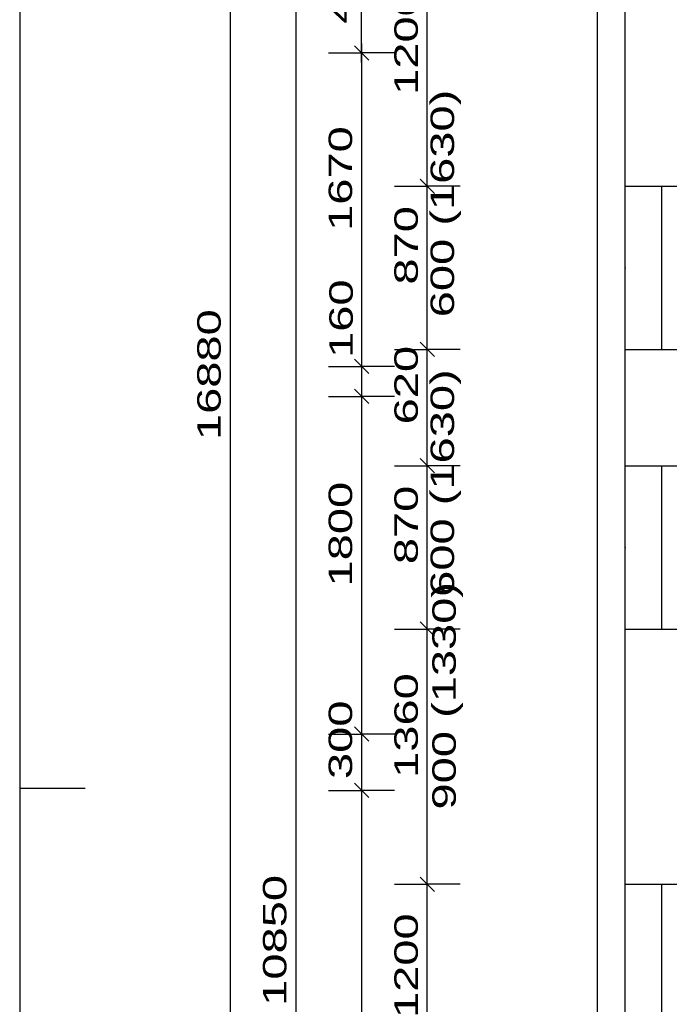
# Model space of a CAD drawing. Extents: x -196363 to 398972, y -489949 to -260582.
# Tile 18 of 256: x 11598 to 15058, y -381833 to -376585. Entities that reach past the tile are written whole.
import ezdxf

# ---------------------------------------------------------------- set-up
doc = ezdxf.new("R2010")
doc.units = 0
doc.header["$MEASUREMENT"] = 0
for name, color, linetype in [('koty', 1, 'Continuous'), ('legenda', 1, 'Continuous'), ('noszdiv', 1, 'Continuous'), ('okna', 2, 'Continuous')]:
    doc.layers.add(name, color=color, linetype=linetype)
doc.styles.add('SPIRITTXTSTYLE1', font='ROMAN')
doc.linetypes.add('CERCH2', pattern='A,0,-1,[17,dur+dsp vaclavov.shx,S=0.003401,R=0,X=-1,Y=0],0', length=1)
doc.dimstyles.new('SPIRITSTYLE158', dxfattribs={"dimtxt": 125, "dimasz": 12.7, "dimexe": 175, "dimexo": 7969.395996, "dimgap": 50, "dimtad": 1, "dimdec": 3, "dimzin": 0, "dimdsep": 46, "dimlunit": 7, "dimtxsty": 'SPIRITTXTSTYLE1', "dimblk1": '_TICKMARKS158', "dimblk2": '_TICKMARKS158', "dimsah": 1, "dimcen": 0.09, "dimdle": 50, "dimclrd": 1, "dimclre": 1, "dimclrt": 1, "dimadec": 0, "dimazin": 0, "dimtfac": 1, "dimtdec": 4, "dimtofl": 0, "dimtmove": 1, "dimatfit": 0, "dimfxl": 0, "dimtolj": 1, "dimtzin": 0, "dimarcsym": 0})
doc.dimstyles.new('SPIRITSTYLE26', dxfattribs={"dimtxt": 125, "dimasz": 12.7, "dimexe": 175, "dimexo": -175, "dimgap": 50, "dimtad": 1, "dimdec": 3, "dimzin": 0, "dimdsep": 46, "dimlunit": 7, "dimtxsty": 'SPIRITTXTSTYLE1', "dimblk1": '_TICKMARKS26', "dimblk2": '_TICKMARKS26', "dimsah": 1, "dimcen": 0.09, "dimdle": 50, "dimclrd": 1, "dimclre": 1, "dimclrt": 1, "dimadec": 0, "dimazin": 0, "dimtfac": 1, "dimtdec": 4, "dimtofl": 0, "dimtmove": 1, "dimatfit": 0, "dimfxl": 0, "dimtolj": 1, "dimtzin": 0, "dimarcsym": 0})
doc.dimstyles.new('SPIRITSTYLE59', dxfattribs={"dimtxt": 125, "dimasz": 12.7, "dimexe": 175, "dimexo": 879.422485, "dimgap": 50, "dimtad": 1, "dimdec": 3, "dimzin": 0, "dimdsep": 46, "dimlunit": 7, "dimtxsty": 'SPIRITTXTSTYLE1', "dimblk1": '_TICKMARKS59', "dimblk2": '_TICKMARKS59', "dimsah": 1, "dimcen": 0.09, "dimdle": 50, "dimclrd": 1, "dimclre": 1, "dimclrt": 1, "dimadec": 0, "dimazin": 0, "dimtfac": 1, "dimtdec": 4, "dimtofl": 0, "dimtmove": 1, "dimatfit": 0, "dimfxl": 0, "dimtolj": 1, "dimtzin": 0, "dimarcsym": 0})
doc.dimstyles.new('SPIRITSTYLE61', dxfattribs={"dimtxt": 125, "dimasz": 12.7, "dimexe": 175, "dimexo": 1074.412109, "dimgap": 50, "dimtad": 1, "dimdec": 3, "dimzin": 0, "dimdsep": 46, "dimlunit": 7, "dimtxsty": 'SPIRITTXTSTYLE1', "dimblk1": '_TICKMARKS61', "dimblk2": '_TICKMARKS61', "dimsah": 1, "dimcen": 0.09, "dimdle": 50, "dimclrd": 1, "dimclre": 1, "dimclrt": 1, "dimadec": 0, "dimazin": 0, "dimtfac": 1, "dimtdec": 4, "dimtofl": 0, "dimtmove": 1, "dimatfit": 0, "dimfxl": 0, "dimtolj": 1, "dimtzin": 0, "dimarcsym": 0})
doc.dimstyles.new('SPIRITSTYLE62', dxfattribs={"dimtxt": 125, "dimasz": 12.7, "dimexe": 175, "dimexo": 1074.43689, "dimgap": 50, "dimtad": 1, "dimdec": 3, "dimzin": 0, "dimdsep": 46, "dimlunit": 7, "dimtxsty": 'SPIRITTXTSTYLE1', "dimblk1": '_TICKMARKS62', "dimblk2": '_TICKMARKS62', "dimsah": 1, "dimcen": 0.09, "dimdle": 50, "dimclrd": 1, "dimclre": 1, "dimclrt": 1, "dimadec": 0, "dimazin": 0, "dimtfac": 1, "dimtdec": 4, "dimtofl": 0, "dimtmove": 1, "dimatfit": 0, "dimfxl": 0, "dimtolj": 1, "dimtzin": 0, "dimarcsym": 0})
doc.dimstyles.new('SPIRITSTYLE63', dxfattribs={"dimtxt": 125, "dimasz": 12.7, "dimexe": 175, "dimexo": 2089.419922, "dimgap": 50, "dimtad": 1, "dimdec": 3, "dimzin": 0, "dimdsep": 46, "dimlunit": 7, "dimtxsty": 'SPIRITTXTSTYLE1', "dimblk1": '_TICKMARKS63', "dimblk2": '_TICKMARKS63', "dimsah": 1, "dimcen": 0.09, "dimdle": 50, "dimclrd": 1, "dimclre": 1, "dimclrt": 1, "dimadec": 0, "dimazin": 0, "dimtfac": 1, "dimtdec": 4, "dimtofl": 0, "dimtmove": 1, "dimatfit": 0, "dimfxl": 0, "dimtolj": 1, "dimtzin": 0, "dimarcsym": 0})
doc.dimstyles.new('SPIRITSTYLE64', dxfattribs={"dimtxt": 125, "dimasz": 12.7, "dimexe": 175, "dimexo": 1699.415771, "dimgap": 50, "dimtad": 1, "dimdec": 3, "dimzin": 0, "dimdsep": 46, "dimlunit": 7, "dimtxsty": 'SPIRITTXTSTYLE1', "dimblk1": '_TICKMARKS64', "dimblk2": '_TICKMARKS64', "dimsah": 1, "dimcen": 0.09, "dimdle": 50, "dimclrd": 1, "dimclre": 1, "dimclrt": 1, "dimadec": 0, "dimazin": 0, "dimtfac": 1, "dimtdec": 4, "dimtofl": 0, "dimtmove": 1, "dimatfit": 0, "dimfxl": 0, "dimtolj": 1, "dimtzin": 0, "dimarcsym": 0})
doc.dimstyles.new('SPIRITSTYLE65', dxfattribs={"dimtxt": 125, "dimasz": 12.7, "dimexe": 175, "dimexo": 2294.418213, "dimgap": 50, "dimtad": 1, "dimdec": 3, "dimzin": 0, "dimdsep": 46, "dimlunit": 7, "dimtxsty": 'SPIRITTXTSTYLE1', "dimblk1": '_TICKMARKS65', "dimblk2": '_TICKMARKS65', "dimsah": 1, "dimcen": 0.09, "dimdle": 50, "dimclrd": 1, "dimclre": 1, "dimclrt": 1, "dimadec": 0, "dimazin": 0, "dimtfac": 1, "dimtdec": 4, "dimtofl": 0, "dimtmove": 1, "dimatfit": 0, "dimfxl": 0, "dimtolj": 1, "dimtzin": 0, "dimarcsym": 0})
doc.dimstyles.new('SPIRITSTYLE66', dxfattribs={"dimtxt": 125, "dimasz": 12.7, "dimexe": 175, "dimexo": 1579.410767, "dimgap": 50, "dimtad": 1, "dimdec": 3, "dimzin": 0, "dimdsep": 46, "dimlunit": 7, "dimtxsty": 'SPIRITTXTSTYLE1', "dimblk1": '_TICKMARKS66', "dimblk2": '_TICKMARKS66', "dimsah": 1, "dimcen": 0.09, "dimdle": 50, "dimclrd": 1, "dimclre": 1, "dimclrt": 1, "dimadec": 0, "dimazin": 0, "dimtfac": 1, "dimtdec": 4, "dimtofl": 0, "dimtmove": 1, "dimatfit": 0, "dimfxl": 0, "dimtolj": 1, "dimtzin": 0, "dimarcsym": 0})
doc.dimstyles.new('SPIRITSTYLE69', dxfattribs={"dimtxt": 125, "dimasz": 12.7, "dimexe": 175, "dimexo": 2105.939941, "dimgap": 50, "dimtad": 1, "dimdec": 3, "dimzin": 0, "dimdsep": 46, "dimlunit": 7, "dimtxsty": 'SPIRITTXTSTYLE1', "dimblk1": '_TICKMARKS69', "dimblk2": '_TICKMARKS69', "dimsah": 1, "dimcen": 0.09, "dimdle": 50, "dimclrd": 1, "dimclre": 1, "dimclrt": 1, "dimadec": 0, "dimazin": 0, "dimtfac": 1, "dimtdec": 4, "dimtofl": 0, "dimtmove": 1, "dimatfit": 0, "dimfxl": 0, "dimtolj": 1, "dimtzin": 0, "dimarcsym": 0})

# ---------------------------------------------------------------- blocks, each defined once
blk = doc.blocks.new('_TICKMARKS26')
at = {"color": 1, "linetype": 'Continuous'}
blk.add_line((-3, -3), (3, 3), dxfattribs=at)
blk = doc.blocks.new('*D119')
at = {"color": 1, "linetype": 'Continuous', "ltscale": 300}
for p, q in [((13768.6, -382442.9, 1723.8), (13768.6, -381142.9, 1723.8)), ((13593.6, -381192.9, 1723.8), (13768.6, -381192.9, 1723.8)), ((13943.6, -381192.9, 1723.8), (13768.6, -381192.9, 1723.8)), ((13593.6, -382392.9, 1723.8), (13768.6, -382392.9, 1723.8)), ((13943.6, -382392.9, 1723.8), (13768.6, -382392.9, 1723.8))]:
    blk.add_line(p, q, dxfattribs=at)
at = {"color": 1, "linetype": 'Continuous', "ltscale": 300, "xscale": 12.69999980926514, "yscale": 12.69999980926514, "zscale": 12.69999980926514}
for p, rotation in [((13768.6, -381192.9, 1723.8), 90.00000250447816), ((13768.6, -382392.9, 1723.8), 270.0000006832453)]:
    blk.add_blockref('_TICKMARKS26', p, dxfattribs=dict(at, rotation=rotation))
at = {"color": 1, "linetype": 'Continuous', "ltscale": 300, "style": 'SPIRITTXTSTYLE1', "width": 1.5}
blk.add_text('1200', height=125, rotation=90, dxfattribs=at).set_placement((13718.6, -381906, 1723.8))
blk = doc.blocks.new('_TICKMARKS59')
at = {"color": 1, "linetype": 'Continuous'}
blk.add_line((-3, -3), (3, 3), dxfattribs=at)
blk = doc.blocks.new('*D120')
at = {"color": 1, "linetype": 'Continuous', "ltscale": 300}
for p, q in [((13768.6, -381242.9, 1723.8), (13768.6, -379782.9, 1723.8)), ((13593.6, -379832.9, 1723.8), (13768.6, -379832.9, 1723.8)), ((13943.6, -379832.9, 1723.8), (13768.6, -379832.9, 1723.8)), ((13593.6, -381192.9, 1723.8), (13768.6, -381192.9, 1723.8)), ((13943.6, -381192.9, 1723.8), (13768.6, -381192.9, 1723.8))]:
    blk.add_line(p, q, dxfattribs=at)
at = {"color": 1, "linetype": 'Continuous', "ltscale": 300, "xscale": 12.69999980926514, "yscale": 12.69999980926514, "zscale": 12.69999980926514}
for p, rotation in [((13768.6, -379832.9, 1723.8), 90.00000250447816), ((13768.6, -381192.9, 1723.8), 270.0000006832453)]:
    blk.add_blockref('_TICKMARKS59', p, dxfattribs=dict(at, rotation=rotation))
at = {"color": 1, "linetype": 'Continuous', "ltscale": 300, "style": 'SPIRITTXTSTYLE1', "width": 1.5}
blk.add_text('1360', height=125, rotation=90, dxfattribs=at).set_placement((13718.6, -380626, 1723.8))
blk = doc.blocks.new('*D121')
at = {"color": 1, "linetype": 'Continuous', "ltscale": 300}
for p, q in [((13768.6, -379882.9, 1723.8), (13768.6, -378912.9, 1723.8)), ((13593.6, -378962.9, 1723.8), (13768.6, -378962.9, 1723.8)), ((13943.6, -378962.9, 1723.8), (13768.6, -378962.9, 1723.8)), ((13593.6, -379832.9, 1723.8), (13768.6, -379832.9, 1723.8)), ((13943.6, -379832.9, 1723.8), (13768.6, -379832.9, 1723.8))]:
    blk.add_line(p, q, dxfattribs=at)
at = {"color": 1, "linetype": 'Continuous', "ltscale": 300, "xscale": 12.69999980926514, "yscale": 12.69999980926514, "zscale": 12.69999980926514}
for p, rotation in [((13768.6, -378962.9, 1723.8), 90.00000250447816), ((13768.6, -379832.9, 1723.8), 270.0000006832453)]:
    blk.add_blockref('_TICKMARKS59', p, dxfattribs=dict(at, rotation=rotation))
at = {"color": 1, "linetype": 'Continuous', "ltscale": 300, "style": 'SPIRITTXTSTYLE1', "width": 1.5}
blk.add_text('870', height=125, rotation=90, dxfattribs=at).set_placement((13718.6, -379487.2, 1723.8))
blk = doc.blocks.new('_TICKMARKS61')
at = {"color": 1, "linetype": 'Continuous'}
blk.add_line((-3, -3), (3, 3), dxfattribs=at)
blk = doc.blocks.new('*D122')
at = {"color": 1, "linetype": 'Continuous', "ltscale": 300}
for p, q in [((13593.6, -378342.9, 1723.8), (13768.6, -378342.9, 1723.8)), ((13768.6, -379012.9, 1723.8), (13768.6, -378292.9, 1723.8)), ((13943.6, -378342.9, 1723.8), (13768.6, -378342.9, 1723.8)), ((13593.6, -378962.9, 1723.8), (13768.6, -378962.9, 1723.8)), ((13943.6, -378962.9, 1723.8), (13768.6, -378962.9, 1723.8))]:
    blk.add_line(p, q, dxfattribs=at)
at = {"color": 1, "linetype": 'Continuous', "ltscale": 300, "xscale": 12.69999980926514, "yscale": 12.69999980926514, "zscale": 12.69999980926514}
for p, rotation in [((13768.6, -378342.9, 1723.8), 90.00000250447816), ((13768.6, -378962.9, 1723.8), 270.0000006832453)]:
    blk.add_blockref('_TICKMARKS61', p, dxfattribs=dict(at, rotation=rotation))
at = {"color": 1, "linetype": 'Continuous', "ltscale": 300, "style": 'SPIRITTXTSTYLE1', "width": 1.5}
blk.add_text('620', height=125, rotation=90, dxfattribs=at).set_placement((13718.6, -378742.2, 1723.8))
blk = doc.blocks.new('_TICKMARKS62')
at = {"color": 1, "linetype": 'Continuous'}
blk.add_line((-3, -3), (3, 3), dxfattribs=at)
blk = doc.blocks.new('*D123')
at = {"color": 1, "linetype": 'Continuous', "ltscale": 300}
for p, q in [((13768.6, -378392.9, 1723.8), (13768.6, -377422.9, 1723.8)), ((13593.6, -377472.9, 1723.8), (13768.6, -377472.9, 1723.8)), ((13943.6, -377472.9, 1723.8), (13768.6, -377472.9, 1723.8)), ((13593.6, -378342.9, 1723.8), (13768.6, -378342.9, 1723.8)), ((13943.6, -378342.9, 1723.8), (13768.6, -378342.9, 1723.8))]:
    blk.add_line(p, q, dxfattribs=at)
at = {"color": 1, "linetype": 'Continuous', "ltscale": 300, "xscale": 12.69999980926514, "yscale": 12.69999980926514, "zscale": 12.69999980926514}
for p, rotation in [((13768.6, -377472.9, 1723.8), 90.00000250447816), ((13768.6, -378342.9, 1723.8), 270.0000006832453)]:
    blk.add_blockref('_TICKMARKS62', p, dxfattribs=dict(at, rotation=rotation))
at = {"color": 1, "linetype": 'Continuous', "ltscale": 300, "style": 'SPIRITTXTSTYLE1', "width": 1.5}
blk.add_text('870', height=125, rotation=90, dxfattribs=at).set_placement((13718.6, -377997.2, 1723.8))
blk = doc.blocks.new('*D124')
at = {"color": 1, "linetype": 'Continuous', "ltscale": 300}
for p, q in [((13768.6, -377522.9, 1723.8), (13768.6, -376222.9, 1723.8)), ((13593.6, -376272.9, 1723.8), (13768.6, -376272.9, 1723.8)), ((13943.6, -376272.9, 1723.8), (13768.6, -376272.9, 1723.8)), ((13593.6, -377472.9, 1723.8), (13768.6, -377472.9, 1723.8)), ((13943.6, -377472.9, 1723.8), (13768.6, -377472.9, 1723.8))]:
    blk.add_line(p, q, dxfattribs=at)
at = {"color": 1, "linetype": 'Continuous', "ltscale": 300, "xscale": 12.69999980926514, "yscale": 12.69999980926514, "zscale": 12.69999980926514}
for p, rotation in [((13768.6, -376272.9, 1723.8), 90.00000250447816), ((13768.6, -377472.9, 1723.8), 270.0000006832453)]:
    blk.add_blockref('_TICKMARKS62', p, dxfattribs=dict(at, rotation=rotation))
at = {"color": 1, "linetype": 'Continuous', "ltscale": 300, "style": 'SPIRITTXTSTYLE1', "width": 1.5}
blk.add_text('1200', height=125, rotation=90, dxfattribs=at).set_placement((13718.6, -376986, 1723.8))
blk = doc.blocks.new('_TICKMARKS63')
at = {"color": 1, "linetype": 'Continuous'}
blk.add_line((-3, -3), (3, 3), dxfattribs=at)
blk = doc.blocks.new('*D125')
at = {"color": 1, "linetype": 'Continuous', "ltscale": 300}
for p, q in [((13418.6, -376812.9, 1723.8), (13418.6, -376222.9, 1723.8)), ((13243.6, -376272.9, 1723.8), (13418.6, -376272.9, 1723.8)), ((13593.6, -376272.9, 1723.8), (13418.6, -376272.9, 1723.8)), ((13243.6, -376762.9, 1723.8), (13418.6, -376762.9, 1723.8)), ((13593.6, -376762.9, 1723.8), (13418.6, -376762.9, 1723.8))]:
    blk.add_line(p, q, dxfattribs=at)
at = {"color": 1, "linetype": 'Continuous', "ltscale": 300, "xscale": 12.69999980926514, "yscale": 12.69999980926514, "zscale": 12.69999980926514}
for p, rotation in [((13418.6, -376272.9, 1723.8), 90.00000250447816), ((13418.6, -376762.9, 1723.8), 270.0000006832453)]:
    blk.add_blockref('_TICKMARKS63', p, dxfattribs=dict(at, rotation=rotation))
at = {"color": 1, "linetype": 'Continuous', "ltscale": 300, "style": 'SPIRITTXTSTYLE1', "width": 1.5}
blk.add_text('490', height=125, rotation=90, dxfattribs=at).set_placement((13368.6, -376607.2, 1723.8))
blk = doc.blocks.new('*D126')
at = {"color": 1, "linetype": 'Continuous', "ltscale": 300}
for p, q in [((13418.6, -376712.9, 1723.8), (13418.6, -378482.9, 1723.8)), ((13243.6, -376762.9, 1723.8), (13418.6, -376762.9, 1723.8)), ((13593.6, -376762.9, 1723.8), (13418.6, -376762.9, 1723.8)), ((13243.6, -378432.9, 1723.8), (13418.6, -378432.9, 1723.8)), ((13593.6, -378432.9, 1723.8), (13418.6, -378432.9, 1723.8))]:
    blk.add_line(p, q, dxfattribs=at)
at = {"color": 1, "linetype": 'Continuous', "ltscale": 300, "xscale": 12.69999980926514, "yscale": 12.69999980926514, "zscale": 12.69999980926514}
for p, rotation in [((13418.6, -376762.9, 1723.8), 90.00000250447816), ((13418.6, -378432.9, 1723.8), -90.00000250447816)]:
    blk.add_blockref('_TICKMARKS63', p, dxfattribs=dict(at, rotation=rotation))
at = {"color": 1, "linetype": 'Continuous', "ltscale": 300, "style": 'SPIRITTXTSTYLE1', "width": 1.5}
blk.add_text('1670', height=125, rotation=450, dxfattribs=at).set_placement((13368.6, -377711, 1723.8))
blk = doc.blocks.new('_TICKMARKS64')
at = {"color": 1, "linetype": 'Continuous'}
blk.add_line((-3, -3), (3, 3), dxfattribs=at)
blk = doc.blocks.new('*D127')
at = {"color": 1, "linetype": 'Continuous', "ltscale": 300}
for p, q in [((13418.6, -378382.9, 1723.8), (13418.6, -378642.9, 1723.8)), ((13243.6, -378432.9, 1723.8), (13418.6, -378432.9, 1723.8)), ((13593.6, -378432.9, 1723.8), (13418.6, -378432.9, 1723.8)), ((13243.6, -378592.9, 1723.8), (13418.6, -378592.9, 1723.8)), ((13593.6, -378592.9, 1723.8), (13418.6, -378592.9, 1723.8))]:
    blk.add_line(p, q, dxfattribs=at)
at = {"color": 1, "linetype": 'Continuous', "ltscale": 300, "xscale": 12.69999980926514, "yscale": 12.69999980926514, "zscale": 12.69999980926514}
for p, rotation in [((13418.6, -378432.9, 1723.8), 90.00000250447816), ((13418.6, -378592.9, 1723.8), -90.00000250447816)]:
    blk.add_blockref('_TICKMARKS64', p, dxfattribs=dict(at, rotation=rotation))
at = {"color": 1, "linetype": 'Continuous', "ltscale": 300, "style": 'SPIRITTXTSTYLE1', "width": 1.5}
blk.add_text('160', height=125, rotation=450, dxfattribs=at).set_placement((13372.2, -378388, 1723.8))
blk = doc.blocks.new('*D128')
at = {"color": 1, "linetype": 'Continuous', "ltscale": 300}
for p, q in [((13418.6, -378542.9, 1723.8), (13418.6, -380442.9, 1723.8)), ((13243.6, -378592.9, 1723.8), (13418.6, -378592.9, 1723.8)), ((13593.6, -378592.9, 1723.8), (13418.6, -378592.9, 1723.8)), ((13243.6, -380392.9, 1723.8), (13418.6, -380392.9, 1723.8)), ((13593.6, -380392.9, 1723.8), (13418.6, -380392.9, 1723.8))]:
    blk.add_line(p, q, dxfattribs=at)
at = {"color": 1, "linetype": 'Continuous', "ltscale": 300, "xscale": 12.69999980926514, "yscale": 12.69999980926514, "zscale": 12.69999980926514}
for p, rotation in [((13418.6, -378592.9, 1723.8), 90.00000250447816), ((13418.6, -380392.9, 1723.8), -90.00000250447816)]:
    blk.add_blockref('_TICKMARKS64', p, dxfattribs=dict(at, rotation=rotation))
at = {"color": 1, "linetype": 'Continuous', "ltscale": 300, "style": 'SPIRITTXTSTYLE1', "width": 1.5}
blk.add_text('1800', height=125, rotation=450, dxfattribs=at).set_placement((13368.6, -379606, 1723.8))
blk = doc.blocks.new('_TICKMARKS65')
at = {"color": 1, "linetype": 'Continuous'}
blk.add_line((-3, -3), (3, 3), dxfattribs=at)
blk = doc.blocks.new('*D129')
at = {"color": 1, "linetype": 'Continuous', "ltscale": 300}
for p, q in [((13418.6, -380342.9, 1723.8), (13418.6, -380742.9, 1723.8)), ((13243.6, -380392.9, 1723.8), (13418.6, -380392.9, 1723.8)), ((13593.6, -380392.9, 1723.8), (13418.6, -380392.9, 1723.8)), ((13243.6, -380692.9, 1723.8), (13418.6, -380692.9, 1723.8)), ((13593.6, -380692.9, 1723.8), (13418.6, -380692.9, 1723.8))]:
    blk.add_line(p, q, dxfattribs=at)
at = {"color": 1, "linetype": 'Continuous', "ltscale": 300, "xscale": 12.69999980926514, "yscale": 12.69999980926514, "zscale": 12.69999980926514}
for p, rotation in [((13418.6, -380392.9, 1723.8), 90.00000250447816), ((13418.6, -380692.9, 1723.8), -90.00000250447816)]:
    blk.add_blockref('_TICKMARKS65', p, dxfattribs=dict(at, rotation=rotation))
at = {"color": 1, "linetype": 'Continuous', "ltscale": 300, "style": 'SPIRITTXTSTYLE1', "width": 1.5}
blk.add_text('300', height=125, rotation=450, dxfattribs=at).set_placement((13368.6, -380632.2, 1723.8))
blk = doc.blocks.new('*D130')
at = {"color": 1, "linetype": 'Continuous', "ltscale": 300}
for p, q in [((13418.6, -380642.9, 1723.8), (13418.6, -385142.9, 1723.8)), ((13243.6, -380692.9, 1723.8), (13418.6, -380692.9, 1723.8)), ((13593.6, -380692.9, 1723.8), (13418.6, -380692.9, 1723.8)), ((13243.6, -385092.9, 1723.8), (13418.6, -385092.9, 1723.8)), ((13593.6, -385092.9, 1723.8), (13418.6, -385092.9, 1723.8))]:
    blk.add_line(p, q, dxfattribs=at)
at = {"color": 1, "linetype": 'Continuous', "ltscale": 300, "xscale": 12.69999980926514, "yscale": 12.69999980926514, "zscale": 12.69999980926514}
for p, rotation in [((13418.6, -380692.9, 1723.8), 90.00000250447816), ((13418.6, -385092.9, 1723.8), -90.00000250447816)]:
    blk.add_blockref('_TICKMARKS64', p, dxfattribs=dict(at, rotation=rotation))
at = {"color": 1, "linetype": 'Continuous', "ltscale": 300, "style": 'SPIRITTXTSTYLE1', "width": 1.5}
blk.add_text('4400', height=125, rotation=450, dxfattribs=at).set_placement((13368.6, -383011.9, 1723.8))
blk = doc.blocks.new('_TICKMARKS66')
at = {"color": 1, "linetype": 'Continuous'}
blk.add_line((-3, -3), (3, 3), dxfattribs=at)
blk = doc.blocks.new('*D132')
at = {"color": 1, "linetype": 'Continuous', "ltscale": 300}
for p, q in [((13068.6, -376222.9, 1723.8), (13068.6, -387172.9, 1723.8)), ((12893.6, -376272.9, 1723.8), (13068.6, -376272.9, 1723.8)), ((13243.6, -376272.9, 1723.8), (13068.6, -376272.9, 1723.8)), ((12893.6, -387122.9, 1723.8), (13068.6, -387122.9, 1723.8)), ((13243.6, -387122.9, 1723.8), (13068.6, -387122.9, 1723.8))]:
    blk.add_line(p, q, dxfattribs=at)
at = {"color": 1, "linetype": 'Continuous', "ltscale": 300, "xscale": 12.69999980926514, "yscale": 12.69999980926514, "zscale": 12.69999980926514}
for p, rotation in [((13068.6, -376272.9, 1723.8), 90.00000250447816), ((13068.6, -387122.9, 1723.8), -90.00000250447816)]:
    blk.add_blockref('_TICKMARKS66', p, dxfattribs=dict(at, rotation=rotation))
at = {"color": 1, "linetype": 'Continuous', "ltscale": 300, "style": 'SPIRITTXTSTYLE1', "width": 1.5}
blk.add_text('10850', height=125, rotation=450, dxfattribs=at).set_placement((13018.6, -381840.7, 1723.8))
blk = doc.blocks.new('_TICKMARKS69')
at = {"color": 1, "linetype": 'Continuous'}
blk.add_line((-3, -3), (3, 3), dxfattribs=at)
blk = doc.blocks.new('*D140')
at = {"color": 1, "linetype": 'Continuous', "ltscale": 300}
for p, q in [((14823, -375017, 1723.8), (14823, -375192, 1723.8)), ((15293, -375017, 1723.8), (15293, -375192, 1723.8)), ((14773, -375192, 1723.8), (15343, -375192, 1723.8)), ((14823, -375367, 1723.8), (14823, -375192, 1723.8)), ((15293, -375367, 1723.8), (15293, -375192, 1723.8))]:
    blk.add_line(p, q, dxfattribs=at)
at = {"color": 1, "linetype": 'Continuous', "ltscale": 300, "xscale": 12.69999980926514, "yscale": 12.69999980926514, "zscale": 12.69999980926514, "rotation": 180.0000050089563}
blk.add_blockref('_TICKMARKS69', (14823, -375192, 1723.8), dxfattribs=at)
at = {"color": 1, "linetype": 'Continuous', "ltscale": 300, "xscale": 12.69999980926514, "yscale": 12.69999980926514, "zscale": 12.69999980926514}
blk.add_blockref('_TICKMARKS69', (15293, -375192, 1723.8), dxfattribs=at)
at = {"color": 1, "linetype": 'Continuous', "ltscale": 300, "style": 'SPIRITTXTSTYLE1', "width": 1.5}
blk.add_text('470', height=125, dxfattribs=at).set_placement((14968.7, -375142, 1723.8))
blk = doc.blocks.new('_TICKMARKS158')
at = {"color": 1, "linetype": 'Continuous'}
blk.add_line((-3, -3), (3, 3), dxfattribs=at)
blk = doc.blocks.new('*D306')
at = {"color": 1, "linetype": 'Continuous', "ltscale": 300}
for p, q in [((12718.6, -370192.9, 1723.8), (12718.6, -387172.9, 1723.8)), ((12543.6, -370242.9, 1723.8), (12718.6, -370242.9, 1723.8)), ((12893.6, -370242.9, 1723.8), (12718.6, -370242.9, 1723.8)), ((12543.6, -387122.9, 1723.8), (12718.6, -387122.9, 1723.8)), ((12893.6, -387122.9, 1723.8), (12718.6, -387122.9, 1723.8))]:
    blk.add_line(p, q, dxfattribs=at)
at = {"color": 1, "linetype": 'Continuous', "ltscale": 300, "xscale": 12.69999980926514, "yscale": 12.69999980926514, "zscale": 12.69999980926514}
for p, rotation in [((12718.6, -370242.9, 1723.8), 90.00000250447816), ((12718.6, -387122.9, 1723.8), -90.00000250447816)]:
    blk.add_blockref('_TICKMARKS158', p, dxfattribs=dict(at, rotation=rotation))
at = {"color": 1, "linetype": 'Continuous', "ltscale": 300, "style": 'SPIRITTXTSTYLE1', "width": 1.5}
blk.add_text('16880', height=125, rotation=450, dxfattribs=at).set_placement((12668.6, -378825.8, 1723.8))

msp = doc.modelspace()

# ---------------------------------------------------------------- linework, layer by layer
at = {"layer": 'legenda', "color": 1, "linetype": 'Continuous', "ltscale": 300}
for p, q in [((11597.92773, -365531.71875, 4347.59961), (11597.92773, -395531.71875, 4347.59961)), ((11597.92773, -380681.71875, 4347.59961), (11947.21484, -380681.71875, 4347.59961))]:
    msp.add_line(p, q, dxfattribs=at)
at = {"layer": 'noszdiv', "color": 1, "linetype": 'CERCH2', "ltscale": 300}
msp.add_line((14673.01465, -376072.875, 2623.80005), (14673.01465, -388452.875, 2623.80005), dxfattribs=at)
at = {"layer": 'noszdiv', "color": 1, "linetype": 'Continuous', "ltscale": 300}
for p, q in [((14823.00879, -377472.9375, 2623.80005), (14823.00879, -376272.875, 2623.80005)), ((14823.00879, -377472.9375, 2623.80005), (15293.00781, -377472.9375, 2623.80005)), ((14823.00879, -378962.90625, 2623.80005), (14823.00879, -378342.9375, 2623.80005)), ((14823.00879, -378342.9375, 2623.80005), (15293.00781, -378342.9375, 2623.80005)), ((14823.00879, -378962.90625, 2623.80005), (15293.00781, -378962.90625, 2623.80005)), ((14823.00879, -381192.875, 2623.80005), (14823.00879, -379832.90625, 2623.80005)), ((14823.00879, -379832.90625, 2623.80005), (15293.00781, -379832.90625, 2623.80005)), ((14823.00879, -381192.875, 2623.80005), (15293.00781, -381192.875, 2623.80005))]:
    msp.add_line(p, q, dxfattribs=at)
at = {"layer": 'okna', "color": 7, "linetype": 'Continuous', "ltscale": 300}
for p, q in [((14823.00879, -378342.9375, 4271.3999), (14823.00879, -377472.9375, 4271.3999)), ((15018.02246, -378342.9375, 4347.59961), (15018.02246, -377472.9375, 4347.59961)), ((14823.00879, -379832.90625, 5171.3999), (14823.00879, -378962.90625, 5171.3999)), ((15017.99805, -379832.90625, 5247.6001), (15017.99805, -378962.90625, 5247.6001)), ((14823.00879, -383592.875, 3447.6001), (14823.00879, -381192.875, 3447.6001)), ((15018.02246, -383592.875, 3523.80005), (15018.02246, -381192.875, 3523.80005))]:
    msp.add_line(p, q, dxfattribs=at)
for p in [(14823.00879, -377907.9375, 3447.6001), (14823.00879, -379397.90625, 4347.59961)]:
    msp.add_point(p, dxfattribs=at)

# ---------------------------------------------------------------- texts
at = {"layer": 'koty', "color": 1, "linetype": 'Continuous', "ltscale": 300, "style": 'SPIRITTXTSTYLE1', "width": 1.5}
for s, p in [('600 (1630)', (13911.52344, -378171.3125, 1723.80005)), ('600 (1630)', (13911.52344, -379661.28125, 1723.80005)), ('900 (1330)', (13920.88672, -380794.71875, 1723.80005))]:
    msp.add_text(s, height=125, rotation=90.0000025, dxfattribs=at).set_placement(p)

# ---------------------------------------------------------------- dimensions: what is measured, and where the dimension line sits
at = {"layer": 'koty', "color": 1, "linetype": 'Continuous', "ltscale": 300}
for base, p1, p2, angle, dimstyle, picture, middle in [((12718.603515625, -370242.90625, 1723.8000488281), (20863, -370242.90625, 1723.8000488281), (14823.0087890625, -387122.875, 1723.8000488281), 90.0000025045, 'SPIRITSTYLE158', '*D306', (12718.603515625, -378682.90625, 1723.8000488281)), ((13418.5918, -376762.90625, 1723.80005), (15683.01172, -376762.90625, 1723.80005), (15683.01172, -376272.875, 1723.80005), 90.0000025, 'SPIRITSTYLE63', '*D125', (13418.5918, -376517.90625, 1723.80005)), ((13068.59766, -376272.875, 1723.80005), (14823.00879, -376272.875, 1723.80005), (14823.00879, -387122.875, 1723.80005), 90.0000025, 'SPIRITSTYLE66', '*D132', (13068.59766, -381697.84375, 1723.80005)), ((13768.5859375, -377472.9375, 1723.8000488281), (15018.0224609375, -377472.9375, 1723.8000488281), (15018.0224609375, -376272.875, 1723.8000488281), 90.0000025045, 'SPIRITSTYLE62', '*D124', (13768.5859375, -376872.90625, 1723.8000488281)), ((13418.5918, -376762.90625, 1723.80005), (15683.01172, -376762.90625, 1723.80005), (15683.01172, -378432.90625, 1723.80005), 90.0000025, 'SPIRITSTYLE63', '*D126', (13418.5918, -377597.90625, 1723.80005)), ((13768.58594, -378342.9375, 1723.80005), (15018.02246, -378342.9375, 1723.80005), (15018.02246, -377472.9375, 1723.80005), 90.0000025, 'SPIRITSTYLE62', '*D123', (13768.58594, -377907.9375, 1723.80005)), ((13768.58594, -378962.90625, 1723.80005), (15017.99805, -378962.90625, 1723.80005), (15017.99805, -378342.9375, 1723.80005), 90.0000025, 'SPIRITSTYLE61', '*D122', (13768.58594, -378652.90625, 1723.80005)), ((13418.5918, -378592.90625, 1723.80005), (15293.00781, -378592.90625, 1723.80005), (15683.01172, -380392.90625, 1723.80005), 90.0000025, 'SPIRITSTYLE64', '*D128', (13418.5918, -379492.90625, 1723.80005)), ((13768.58594, -379832.90625, 1723.80005), (14823.00879, -379832.90625, 1723.80005), (14823.00879, -378962.90625, 1723.80005), 90.0000025, 'SPIRITSTYLE59', '*D121', (13768.58594, -379397.90625, 1723.80005)), ((13768.58594, -381192.875, 1723.80005), (14823.00879, -381192.875, 1723.80005), (14823.00879, -379832.90625, 1723.80005), 90.0000025, 'SPIRITSTYLE59', '*D120', (13768.58594, -380512.875, 1723.80005)), ((13418.5918, -380392.90625, 1723.80005), (15888.00977, -380392.90625, 1723.80005), (15683.01172, -380692.90625, 1723.80005), 90.0000025, 'SPIRITSTYLE65', '*D129', (13418.5918, -380542.90625, 1723.80005)), ((13418.5918, -380692.90625, 1723.80005), (15293.00781, -380692.90625, 1723.80005), (15293.00781, -385092.90625, 1723.80005), 90.0000025, 'SPIRITSTYLE64', '*D130', (13418.5918, -382892.90625, 1723.80005)), ((13768.58594, -383592.875, 1723.80005), (13768.58594, -382392.875, 1723.80005), (14823.00879, -381192.875, 1723.80005), 90.0000025, 'SPIRITSTYLE26', '*D119', (13768.58594, -381792.875, 1723.80005))]:
    dim = msp.add_linear_dim(base=base, p1=p1, p2=p2, angle=angle, dimstyle=dimstyle, dxfattribs=at)
    dim.commit()
    dim.dimension.update_dxf_attribs({"geometry": picture, "text_midpoint": middle})
dim = msp.add_linear_dim(base=(14823.00879, -375191.96875, 1723.80005), p1=(14823.00879, -377472.9375, 1723.80005), p2=(15293.00781, -377472.9375, 1723.80005), dimstyle='SPIRITSTYLE69', dxfattribs=at)
dim.commit()
dim.dimension.update_dxf_attribs({"geometry": '*D140', "text_midpoint": (15058.00781, -375191.96875, 1723.80005)})
dim = msp.add_linear_dim(base=(13418.5918, -378432.90625, 1723.80005), p1=(15293.00781, -378432.90625, 1723.80005), p2=(15293.00781, -378592.90625, 1723.80005), angle=90.0000025, dimstyle='SPIRITSTYLE64', dxfattribs=at)
dim.commit()
dim.dimension.update_dxf_attribs({"geometry": '*D127', "text_midpoint": (13520.97949, -378388), "dimtype": 160})

doc.saveas('drawing.dxf')
